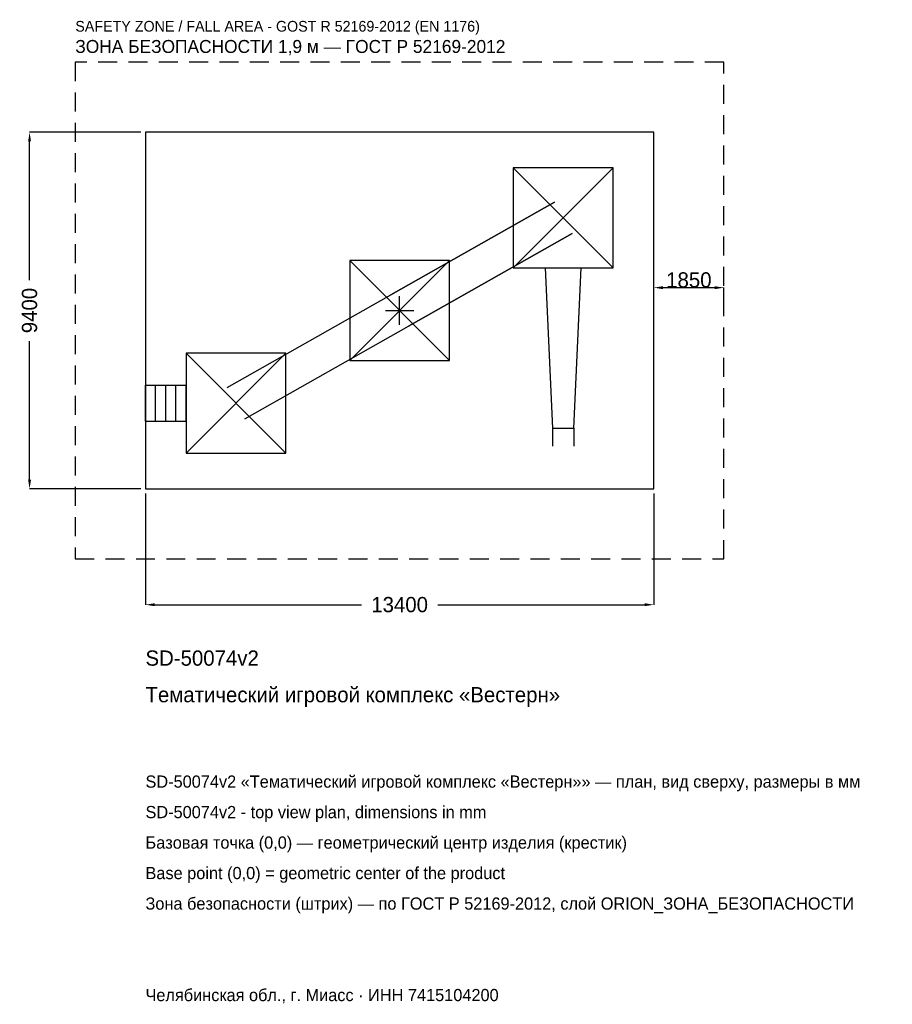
# Model space of a CAD drawing. Header units: metres. Extents: x -10016 to 12988, y -18291 to 7668.
import ezdxf

# ---------------------------------------------------------------- set-up
doc = ezdxf.new("R2010")
doc.units = ezdxf.units.M
doc.linetypes.add('DASHED', pattern=[800, 500, -300])
for name, color, linetype in [('ЗСК_ДАННЫЕ', 3, 'Continuous'), ('ЗСК_ЗОНА_БЕЗОПАСНОСТИ', 1, 'Continuous'), ('ЗСК_КОНТУР', 7, 'Continuous'), ('ЗСК_РАЗМЕРЫ', 8, 'Continuous')]:
    doc.layers.add(name, color=color, linetype=linetype)
doc.dimstyles.new('ORION', dxfattribs={"dimtxt": 402, "dimasz": 241.2, "dimexe": 1.25, "dimexo": 120.6, "dimtad": 1, "dimdec": 0, "dimcen": 2.5, "dimazin": 3, "dimtfac": 1, "dimtmove": 0, "dimatfit": 3})

# ---------------------------------------------------------------- blocks, each defined once
blk = doc.blocks.new('_CLOSEDFILLED')
at = {"color": 0, "linetype": 'BYBLOCK'}
blk.add_solid([(-1, 0.16), (0, 0), (-1, -0.16)], dxfattribs=at)
blk = doc.blocks.new('*D1')
for p, q in [((-6700, -4820.6), (-6700, -7756)), ((6700, -4820.6), (6700, -7756)), ((-6458.8, -7756), (-1005, -7756)), ((1005, -7756), (6458.8, -7756))]:
    blk.add_line(p, q)
at = {"layer": 'Defpoints'}
for p in [(-6700, -4700), (6700, -4700), (-6700, -7756)]:
    blk.add_point(p, dxfattribs=at)
at = {"layer": 'ЗСК_РАЗМЕРЫ', "xscale": 241.2, "yscale": 241.2, "rotation": 180}
blk.add_blockref('_CLOSEDFILLED', (-6700, -7756), dxfattribs=at)
at = {"layer": 'ЗСК_РАЗМЕРЫ', "xscale": 241.2, "yscale": 241.2}
blk.add_blockref('_CLOSEDFILLED', (6700, -7756), dxfattribs=at)
at = {"layer": 'ЗСК_РАЗМЕРЫ', "insert": (0, -7756), "char_height": 402, "attachment_point": 5}
blk.add_mtext('13400', dxfattribs=at)
blk = doc.blocks.new('*D2')
for p, q in [((-6820.6, 4700), (-9756, 4700)), ((-9756, 804), (-9756, 4458.8)), ((-9756, -4458.8), (-9756, -804)), ((-6820.6, -4700), (-9756, -4700))]:
    blk.add_line(p, q)
at = {"layer": 'Defpoints'}
for p in [(-6700, 4700), (-9756, -4700), (-6700, -4700)]:
    blk.add_point(p, dxfattribs=at)
at = {"layer": 'ЗСК_РАЗМЕРЫ', "xscale": 241.2, "yscale": 241.2}
for p, rotation in [((-9756, 4700), 90), ((-9756, -4700), 270)]:
    blk.add_blockref('_CLOSEDFILLED', p, dxfattribs=dict(at, rotation=rotation))
at = {"layer": 'ЗСК_РАЗМЕРЫ', "insert": (-9756, 0), "char_height": 402, "attachment_point": 5, "rotation": 90}
blk.add_mtext('9400', dxfattribs=at)
blk = doc.blocks.new('ОРИОН SD-50074v2 Тематический игровой комплекс Вестерн')
at = {"layer": 'ЗСК_ЗОНА_БЕЗОПАСНОСТИ', "linetype": 'DASHED'}
blk.add_lwpolyline([(-8550, -6550), (8550, -6550), (8550, 6550), (-8550, 6550)], close=True, dxfattribs=at)
at = {"layer": 'ЗСК_КОНТУР'}
for p, q in [((2996, 1128), (5628, 3760)), ((2996, 3760), (5628, 1128)), ((-4545.6, -2031.8), (4078.4, 2856.2)), ((4078.4, 2856.2), (-233.6, 412.2)), ((-4078.4, -2856.2), (4545.6, 2031.8)), ((4545.6, 2031.8), (233.6, -412.2)), ((-1316, -1316), (1316, 1316)), ((-1316, 1316), (1316, -1316)), ((-5628, -3760), (-2996, -1128)), ((-5628, -1128), (-2996, -3760)), ((-6700, -1970.2), (-5628, -1970.2)), ((-6700, -2917.8), (-6700, -1970.2)), ((-6432, -2917.8), (-6432, -1970.2)), ((-6164, -2917.8), (-6164, -1970.2)), ((-5896, -2917.8), (-5896, -1970.2)), ((-5628, -2917.8), (-5628, -1970.2)), ((-6700, -2917.8), (-5628, -2917.8)), ((4027.7, -3102), (4027.7, -3575.8)), ((4596.3, -3102), (4596.3, -3575.8))]:
    blk.add_line(p, q, dxfattribs=at)
for points in [[(-6700, -4700), (6700, -4700), (6700, 4700), (-6700, 4700)], [(2996, 1128), (5628, 1128), (5628, 3760), (2996, 3760)], [(-1316, -1316), (1316, -1316), (1316, 1316), (-1316, 1316)], [(-5628, -3760), (-2996, -3760), (-2996, -1128), (-5628, -1128)]]:
    blk.add_lwpolyline(points, close=True, dxfattribs=at)
blk.add_lwpolyline([(3838.2, 1128), (4027.7, -3102), (4596.3, -3102), (4785.8, 1128)], dxfattribs=at)
at = {"layer": 'ЗСК_РАЗМЕРЫ'}
for p, q in [((0, -376), (0, 376)), ((-376, 0), (376, 0))]:
    blk.add_line(p, q, dxfattribs=at)
at = {"layer": 'ЗСК_ДАННЫЕ'}
for tag, p in [('АРТИКУЛ', (-6700, -9364)), ('НАИМЕНОВАНИЕ', (-6700, -10328.8))]:
    blk.add_attdef(tag, p, '', height=402, dxfattribs=at)
at = {"layer": 'ЗСК_ДАННЫЕ', "flags": 1}
for tag, p in [('ПРОИЗВОДИТЕЛЬ', (-6700, -11293.6)), ('ТЕЛЕФОН', (-6700, -12258.4)), ('САЙТ', (-6700, -14188)), ('АДРЕС', (-6700, -15152.8)), ('РЕКВИЗИТЫ', (-6700, -16117.6)), ('ГАБАРИТЫ', (-6700, -17082.4)), ('ЗОНА_БЕЗОПАСНОСТИ', (-6700, -18047.2))]:
    blk.add_attdef(tag, p, '', height=402, dxfattribs=at)
at = {"layer": 'ЗСК_ЗОНА_БЕЗОПАСНОСТИ', "color": 1}
for s, height, p in [('SAFETY ZONE / FALL AREA - GOST R 52169-2012 (EN 1176)', 281.4, (-8550, 7354)), ('ЗОНА БЕЗОПАСНОСТИ 1,9 м — ГОСТ Р 52169-2012', 341.7, (-8550, 6791.2))]:
    blk.add_text(s, height=height, dxfattribs=at).set_placement(p)
at = {"layer": 'ЗСК_РАЗМЕРЫ'}
dim = blk.add_linear_dim(base=(-9756, -4700), p1=(-6700, -4700), p2=(-6700, 4700), angle=90, dimstyle='ORION', dxfattribs=at)
dim.commit()
dim.dimension.update_dxf_attribs({"geometry": '*D2', "text_midpoint": (-9756, 0)})
blk.add_linear_dim(base=(6700, 603), p1=(6700, 0), p2=(8550, 0), dimstyle='ORION', dxfattribs=at).render()
dim = blk.add_linear_dim(base=(-6700, -7756), p1=(-6700, -4700), p2=(6700, -4700), dimstyle='ORION', dxfattribs=at)
dim.commit()
dim.dimension.update_dxf_attribs({"geometry": '*D1', "text_midpoint": (0, -7756)})

msp = doc.modelspace()

# ---------------------------------------------------------------- block references
msp.add_blockref('ОРИОН SD-50074v2 Тематический игровой комплекс Вестерн', (0, 0)).add_auto_attribs({'АРТИКУЛ': 'SD-50074v2', 'НАИМЕНОВАНИЕ': 'Тематический игровой комплекс «Вестерн»'})

# ---------------------------------------------------------------- texts
at = {"layer": 'ЗСК_ДАННЫЕ', "color": 3}
for s, p in [('SD-50074v2 «Тематический игровой комплекс «Вестерн»» — план, вид сверху, размеры в мм', (-6700, -12580)), ('SD-50074v2 - top view plan, dimensions in mm', (-6700, -13384)), ('Челябинская обл., г. Миасс · ИНН 7415104200', (-6700, -18208))]:
    msp.add_text(s, height=321.6, dxfattribs=at).set_placement(p)
at = {"layer": 'ЗСК_ДАННЫЕ', "color": 7}
for s, p in [('Базовая точка (0,0) — геометрический центр изделия (крестик)', (-6700, -14188)), ('Base point (0,0) = geometric center of the product', (-6700, -14992))]:
    msp.add_text(s, height=321.6, dxfattribs=at).set_placement(p)
at = {"layer": 'ЗСК_ДАННЫЕ', "color": 1}
msp.add_text('Зона безопасности (штрих) — по ГОСТ Р 52169-2012, слой ORION_ЗОНА_БЕЗОПАСНОСТИ', height=321.6, dxfattribs=at).set_placement((-6700, -15796))

doc.saveas('drawing.dxf')
